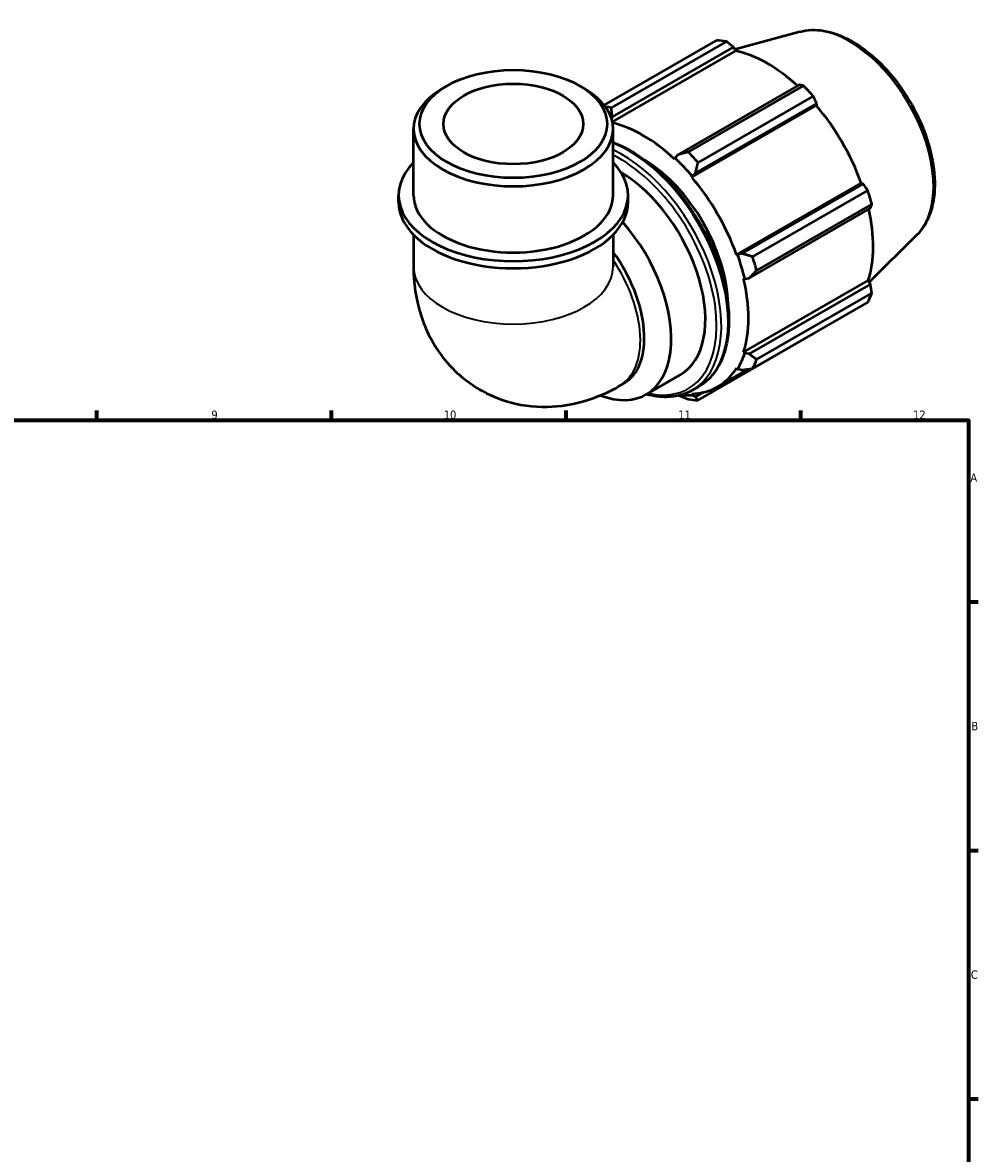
# Model space of a CAD drawing. Header units: millimetres. Extents: x 0 to 908, y 0 to 900.
# Tile 6 of 6: x 539 to 824, y 355 to 693. Entities that reach past the tile are written whole.
import ezdxf

# ---------------------------------------------------------------- set-up
doc = ezdxf.new("R2010")
doc.units = ezdxf.units.MM
for name, color, linetype, lineweight in [('Border (ISO)', 7, 'Continuous', 70), ('Visible (ISO)', 7, 'Continuous', 50), ('Visible Narrow (ISO)', 7, 'Continuous', 35)]:
    doc.layers.add(name, color=color, linetype=linetype, lineweight=lineweight)
doc.styles.add('Note Text (ISO)', font='tahoma.ttf')

# ---------------------------------------------------------------- blocks, each defined once
blk = doc.blocks.new('Borders Default Border')
at = {"layer": 'Border (ISO)'}
for p, q in [((560.67, 574), (560.67, 576.9)), ((630.75, 574), (630.75, 576.9)), ((700.83, 574), (700.83, 576.9)), ((770.92, 574), (770.92, 576.9)), ((821, 519.75), (823.9, 519.75)), ((821, 445.5), (823.9, 445.5)), ((821, 371.25), (823.9, 371.25))]:
    blk.add_line(p, q, dxfattribs=at)
at = {"layer": 'Border (ISO)', "flags": 128}
blk.add_lwpolyline([(20, 20), (20, 574), (821, 574), (821, 20), (20, 20)], dxfattribs=at)
at = {"layer": 'Border (ISO)', "color": 232, "true_color": 0xca0064, "char_height": 2.5, "attachment_point": 7, "style": 'Note Text (ISO)'}
for s, insert in [('9', (594.88, 574.35)), ('10', (664.29, 574.35)), ('11', (734.37, 574.4)), ('12', (804.46, 574.4)), ('A', (821.59, 555.62)), ('B', (821.89, 481.38)), ('C', (821.73, 407.08))]:
    blk.add_mtext(s, dxfattribs=dict(at, insert=insert))

msp = doc.modelspace()

# ---------------------------------------------------------------- linework, layer by layer
at = {"layer": 'Visible (ISO)'}
for p, q in [((770.692, 690.101), (751.232, 684.823)), ((712.203, 668.165), (745.754, 687.486)), ((748.718, 687.199), (714.308, 667.384)), ((714.645, 664.631), (750.853, 685.482)), ((714.654, 663.16), (751.49, 684.373)), ((750.853, 685.482), (751.49, 684.373)), ((665.183, 673.885), (663.914, 673.149)), ((704.96, 673.885), (706.229, 673.149)), ((770.449, 674.197), (734.241, 653.346)), ((737.293, 654.147), (771.703, 673.962)), ((774.666, 670.837), (740.256, 651.022)), ((738.339, 646.647), (775.557, 668.079)), ((739.488, 647.811), (775.697, 668.662)), ((775.697, 668.662), (775.557, 668.079)), ((714.424, 664.045), (714.645, 664.631)), ((655.264, 641.264), (655.264, 661.058)), ((714.878, 641.264), (714.878, 661.058)), ((733.358, 652.324), (733.256, 652.009)), ((734.241, 653.346), (733.358, 652.324)), ((738.339, 646.647), (738.496, 646.905)), ((738.496, 646.905), (739.488, 647.811)), ((751.763, 623.397), (788.981, 644.829)), ((789.553, 644.662), (753.345, 623.811)), ((756.51, 622.871), (790.919, 642.686)), ((788.981, 644.829), (789.553, 644.662)), ((650.793, 639.138), (650.793, 641.264)), ((719.349, 639.138), (719.349, 641.264)), ((792.146, 638.553), (757.737, 618.738)), ((755.518, 616.493), (791.727, 637.344)), ((655.264, 629.391), (655.264, 619.882)), ((714.878, 629.391), (714.878, 619.882)), ((805.641, 629.41), (791.375, 615.293)), ((752.064, 623.405), (751.763, 623.397)), ((753.345, 623.811), (752.064, 623.405)), ((753.869, 616.307), (754.192, 616.239)), ((753.869, 594.358), (791.086, 615.791)), ((754.192, 616.239), (755.518, 616.493)), ((791.086, 615.791), (791.727, 614.687)), ((791.727, 614.687), (755.518, 593.836)), ((757.737, 592.163), (792.146, 611.978)), ((790.919, 609.259), (756.51, 589.444)), ((740.256, 580.012), (774.666, 599.827)), ((754.192, 594.054), (753.869, 594.358)), ((755.518, 593.836), (754.192, 594.054)), ((746.041, 583.984), (755.216, 589.268)), ((751.763, 589.693), (752.064, 589.339)), ((752.064, 589.339), (753.345, 589.021)), ((716.807, 584.266), (717.994, 584.95)), ((724.759, 581.699), (734.941, 587.562)), ((738.496, 581.465), (738.339, 581.903)), ((739.488, 580.979), (738.496, 581.465)), ((738.523, 582.978), (740.503, 584.118)), ((741.86, 582.345), (739.488, 580.979))]:
    msp.add_line(p, q, dxfattribs=at)
for centre, major_axis, ratio, start_param, end_param in [((760.21, 643.656), (-23.954, 41.596), 0.5780931, 5.8451561, 5.9396837), ((760.982, 644.101), (22.277, -38.684), 0.5780931, 2.0696433, 2.6635608), ((685.071, 661.058), (-29.807, 0), 0.5758617, 5.5016397, 10.2063236), ((760.21, 643.656), (23.954, -41.596), 0.5780931, 1.9181653, 2.0126929), ((725.801, 623.841), (-23.954, 41.596), 0.5780931, 5.8451561, 5.8981034), ((760.982, 644.101), (22.277, -38.684), 0.5780931, 1.2672974, 1.8781627), ((723.764, 622.668), (-22.277, 38.684), 0.5780931, 5.1942882, 5.7904229), ((723.764, 622.668), (22.516, -39.1), 0.5780931, 1.8781627, 2.0526956), ((725.801, 623.841), (-23.954, 41.596), 0.5780931, 5.059758, 5.1542856), ((685.071, 641.264), (-34.278, 0), 0.5758617, 5.7667102, 9.9412531), ((723.764, 622.668), (17.965, -31.197), 0.5780931, 0.8021529, 2.3394397), ((716.976, 618.759), (17.965, -31.197), 0.5780931, 0, 2.3459931), ((723.764, 622.668), (-22.277, 38.684), 0.5780931, 4.4088901, 5.0197553), ((760.21, 643.656), (23.954, -41.596), 0.5780931, 1.1327672, 1.2272947), ((685.071, 639.138), (-34.278, 0), 0.5758617, 0, 3.1415927), ((685.071, 641.264), (-29.807, 0), 0.5758617, 0, 3.1415927), ((760.982, 644.101), (22.277, -38.684), 0.5780931, 0.4818993, 1.0759774), ((706.794, 612.896), (17.965, -31.197), 0.5780931, 5.6680531, 8.1967656), ((703.119, 610.78), (14.875, -25.83), 0.5780931, 0, 1.7662474), ((723.764, 622.668), (22.516, -39.1), 0.5780931, 1.0927645, 1.2672974), ((725.801, 623.841), (-23.954, 41.596), 0.5780931, 4.2743598, 4.3688874), ((723.764, 622.668), (-22.277, 38.684), 0.5780931, 3.6234919, 4.2343571), ((760.21, 643.656), (23.954, -41.596), 0.5780931, 0.347369, 0.4418966), ((723.764, 622.668), (22.516, -39.1), 0.5780931, 0.3073663, 0.4818993), ((725.801, 623.841), (23.954, -41.596), 0.5780931, 0.347369, 0.4418966), ((723.764, 622.668), (22.277, -38.684), 0.5780931, 5.9796864, 6.5905516), ((723.764, 622.668), (22.516, -39.1), 0.5780931, 5.8721281, 5.9796864), ((725.801, 623.841), (23.954, -41.596), 0.5780931, 5.8451561, 5.9396837)]:
    msp.add_ellipse(centre, major_axis=major_axis, ratio=ratio, start_param=start_param, end_param=end_param, dxfattribs=at)
for major_axis in [(28.019, 0), (20.865, 0)]:
    msp.add_ellipse((685.071, 662.52), major_axis=major_axis, ratio=0.5758617, dxfattribs=at)
for points, knots in [([(770.692, 690.101), (772.887, 690.696), (775.258, 690.771), (780.334, 689.947), (783.055, 688.954), (788.528, 685.963), (791.278, 683.923), (796.459, 679.045), (798.89, 676.208), (803.199, 670.038), (805.08, 666.707), (808.121, 659.864), (809.28, 656.354), (810.752, 649.469), (811.062, 646.096), (810.746, 639.814), (810.122, 636.901), (808.158, 632.471), (807.033, 630.787), (805.641, 629.41)], [5.6508865, 5.6508865, 5.6508865, 5.6508865, 5.9396218, 5.9396218, 6.2578392, 6.2578392, 6.5894607, 6.5894607, 6.9204191, 6.9204191, 7.2497497, 7.2497497, 7.579163, 7.579163, 7.9102965, 7.9102965, 8.2416217, 8.2416217, 8.4901479, 8.4901479, 8.4901479, 8.4901479]), ([(714.878, 656.991), (715.036, 656.933), (715.193, 656.874), (718.519, 655.59), (721.744, 653.734), (728.01, 648.953), (731.051, 646.026), (736.639, 639.408), (739.186, 635.72), (743.539, 627.953), (745.344, 623.875), (748.032, 615.728), (748.914, 611.661), (749.655, 603.935), (749.512, 600.279), (748.187, 593.755), (747.008, 590.884), (744.018, 586.706), (742.383, 585.201), (740.503, 584.118)], [6.1042758, 6.1042758, 6.1042758, 6.1042758, 6.1203645, 6.1203645, 6.4436081, 6.4436081, 6.7675509, 6.7675509, 7.090816, 7.090816, 7.4138176, 7.4138176, 7.7371549, 7.7371549, 8.0611622, 8.0611622, 8.3839379, 8.3839379, 8.6413135, 8.6413135, 8.6413135, 8.6413135]), ([(655.264, 619.882), (655.264, 615.14), (655.876, 610.106), (659.177, 600.261), (661.657, 595.47), (668.218, 587.901), (671.767, 584.965), (679.414, 580.738), (683.421, 579.355), (691.599, 577.865), (695.737, 577.851), (704.188, 578.913), (708.345, 580.21), (713.724, 582.59), (715.303, 583.4), (716.807, 584.266)], [3.1415927, 3.1415927, 3.1415927, 3.1415927, 3.4557519, 3.4557519, 3.7308719, 3.7308719, 3.9390517, 3.9390517, 4.132108, 4.132108, 4.3410756, 4.3410756, 4.5974913, 4.5974913, 4.712389, 4.712389, 4.712389, 4.712389]), ([(738.523, 582.978), (736.29, 581.692), (733.717, 581.007), (728.992, 580.899), (726.929, 581.167), (724.82, 581.734)], [2.3581282, 2.3581282, 2.3581282, 2.3581282, 2.66373117, 2.66373117, 2.88204566, 2.88204566, 2.88204566, 2.88204566])]:
    msp.add_open_spline(points, degree=3, knots=knots, dxfattribs=at)
for points, weights in [([(750.853, 685.482), (749.812, 686.325), (748.718, 687.199)], [1.00165219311, 1.0012345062, 1]), ([(771.703, 673.962), (771.068, 674.085), (770.449, 674.197)], [1, 1.0012345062, 1.00165219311]), ([(775.697, 668.662), (775.196, 669.73), (774.666, 670.837)], [1.00165219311, 1.0012345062, 1]), ([(714.645, 664.631), (714.467, 665.971), (714.308, 667.384)], [1.00660682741, 1.01266050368, 1.01791895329]), ([(737.293, 654.147), (735.723, 653.731), (734.241, 653.346)], [1.01791895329, 1.01266050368, 1.00660682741]), ([(739.488, 647.811), (739.851, 649.376), (740.256, 651.022)], [1.00660682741, 1.01266050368, 1.01791895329]), ([(790.919, 642.686), (790.226, 643.697), (789.553, 644.662)], [1, 1.0012345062, 1.00165219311]), ([(791.727, 637.344), (791.937, 637.939), (792.146, 638.553)], [1.00165219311, 1.0012345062, 1]), ([(756.51, 622.871), (754.882, 623.343), (753.345, 623.811)], [1.01791895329, 1.01266050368, 1.00660682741]), ([(755.518, 616.493), (756.592, 617.585), (757.737, 618.738)], [1.00660682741, 1.01266050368, 1.01791895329]), ([(792.146, 611.978), (791.937, 613.362), (791.727, 614.687)], [1, 1.0012345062, 1.00165219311]), ([(774.666, 599.827), (774.693, 599.878), (774.719, 599.93)], [1, 1.00006222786, 1.00012238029]), ([(757.737, 592.163), (756.592, 593.009), (755.518, 593.836)], [1.01791895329, 1.01266050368, 1.00660682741]), ([(753.345, 589.021), (754.882, 589.22), (756.51, 589.444)], [1.00660682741, 1.01266050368, 1.01791895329]), ([(734.493, 581.388), (735.856, 580.847), (737.293, 580.299)], [1.00762060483, 1.01310325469, 1.01791895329]), ([(740.256, 580.012), (739.851, 580.498), (739.488, 580.979)], [1.01791895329, 1.01266050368, 1.00660682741])]:
    msp.add_rational_spline(points, weights, degree=2, dxfattribs=at)
at = {"layer": 'Visible Narrow (ISO)'}
for centre, major_axis, ratio, start_param, end_param in [((785.495, 658.217), (-17.676, 30.695), 0.5780931, 3.2927583, 6.1320197), ((719.663, 620.307), (20.84, -36.189), 0.5780931, 0, 2.5208797), ((717.683, 619.167), (20.84, -36.189), 0.5780931, 0, 2.4532557), ((716.976, 618.759), (20.341, -35.322), 0.5780931, 5.7950712, 8.7141585), ((701.933, 610.097), (14.875, -25.83), 0.5780931, 0, 1.6967392), ((685.071, 619.882), (29.807, 0), 0.5758617, 3.1415927, 6.2831853)]:
    msp.add_ellipse(centre, major_axis=major_axis, ratio=ratio, start_param=start_param, end_param=end_param, dxfattribs=at)

# ---------------------------------------------------------------- block references
msp.add_blockref('Borders Default Border', (0, 0))

doc.saveas('drawing.dxf')
